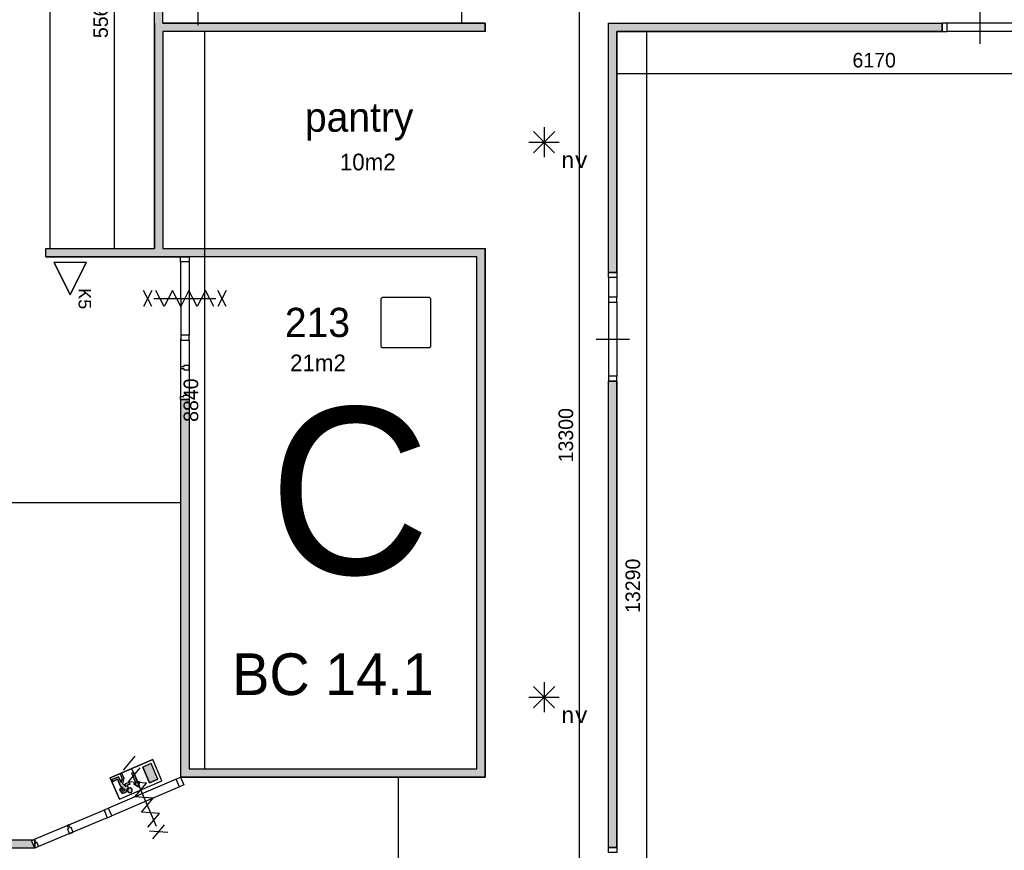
# Model space of a CAD drawing. Extents: x 393774 to 561444, y -100020 to -6220.
# Tile 38 of 47: x 518014 to 529819, y -29745 to -19789. Entities that reach past the tile are written whole.
import ezdxf
from ezdxf.enums import TextEntityAlignment as Align

# ---------------------------------------------------------------- set-up
doc = ezdxf.new("R2010")
doc.units = 0
doc.header["$MEASUREMENT"] = 0
doc.header["$PDMODE"] = 35
doc.header["$PDSIZE"] = -0.5
doc.layers.get('0').update_dxf_attribs({"linetype": 'CONTINUOUS'})
doc.layers.get('DEFPOINTS').update_dxf_attribs({"linetype": 'CONTINUOUS'})
for name, color, linetype in [('-02$TEKST$$$MAAT', 252, 'CONTINUOUS'), ('AA$1A---_ARCEER', 252, 'CONTINUOUS'), ('AL22----_BINNENWAND', 252, 'CONTINUOUS'), ('AL32----_BINNENKOZIJN', 252, 'CONTINUOUS'), ('AM$1A---_MAATVOERING', 252, 'CONTINUOUS'), ('AT$1A---_TEKST', 252, 'CONTINUOUS'), ('Betonpalen', 252, 'CONTINUOUS'), ('Brandweer', 252, 'CONTINUOUS'), ('COMPARTIMENTERING', 252, 'CONTINUOUS'), ('LAYER01', 252, 'CONTINUOUS'), ('M2', 252, 'CONTINUOUS')]:
    doc.layers.add(name, color=color, linetype=linetype)
doc.styles.add('B-01', font='b-gbp')
doc.styles.add('MONOTXT', font='MONOTXT')
doc.dimstyles.new('BBA_STAND', dxfattribs={"dimtxt": 175, "dimasz": 1, "dimexe": 1, "dimexo": 0.001, "dimgap": 75, "dimtad": 1, "dimdec": 0, "dimzin": 0, "dimdsep": 46, "dimtxsty": 'B-01', "dimblk": 'NONE', "dimblk1": 'NONE', "dimblk2": 'PIJL1', "dimcen": 1, "dimse1": 1, "dimse2": 1, "dimclrd": 256, "dimclre": 1, "dimclrt": 256, "dimadec": 0, "dimazin": 0, "dimtfac": 1, "dimtdec": 0, "dimtmove": 0, "dimatfit": 0, "dimldrblk": 'PIJL1', "dimfxl": 1, "dimtolj": 1, "dimtzin": 0, "dimarcsym": 0})

# ---------------------------------------------------------------- blocks, each defined once
blk = doc.blocks.new('*D22')
at = {"layer": 'AM$1A---_MAATVOERING', "lineweight": -2, "transparency": 16777216}
blk.add_line((519149, -16970), (519149, -22530), dxfattribs=at)
at = {"layer": 'DEFPOINTS', "color": 0, "transparency": 16777216}
for p in [(519635, -16970), (519149, -22530), (519652, -22530)]:
    blk.add_point(p, dxfattribs=at)
at = {"layer": 'AM$1A---_MAATVOERING', "transparency": 16777216, "insert": (518986, -19750), "char_height": 175, "attachment_point": 5, "rotation": 90, "style": 'B-01'}
blk.add_mtext('\\A1;5560', dxfattribs=at)
blk = doc.blocks.new('_None')
blk = doc.blocks.new('PIJL1')
at = {"color": 1, "linetype": 'ByBlock'}
blk.add_line((0, 83), (0, -83), dxfattribs=at)
blk.add_solid([(-100, 17), (-100, -17), (0, 0)], dxfattribs=at)
blk = doc.blocks.new('*D28')
at = {"layer": 'AM$1A---_MAATVOERING', "lineweight": -2, "transparency": 16777216}
blk.add_line((531344, -20438), (525174, -20438), dxfattribs=at)
at = {"layer": 'DEFPOINTS', "color": 0, "transparency": 16777216}
for p in [(525174, -20438), (525174, -20531), (531344, -20531)]:
    blk.add_point(p, dxfattribs=at)
at = {"layer": 'AM$1A---_MAATVOERING', "transparency": 16777216, "insert": (528259, -20276), "char_height": 175, "attachment_point": 5, "style": 'B-01'}
blk.add_mtext('\\A1;6170', dxfattribs=at)
blk = doc.blocks.new('*D29')
at = {"layer": 'AM$1A---_MAATVOERING', "lineweight": -2, "transparency": 16777216}
blk.add_line((536144, -32886), (525174, -32886), dxfattribs=at)
at = {"layer": 'DEFPOINTS', "color": 0, "transparency": 16777216}
for p in [(525174, -29102), (536144, -31022), (525174, -32886)]:
    blk.add_point(p, dxfattribs=at)
at = {"layer": 'AM$1A---_MAATVOERING', "transparency": 16777216, "insert": (530659, -32724), "char_height": 175, "attachment_point": 5, "style": 'B-01'}
blk.add_mtext('\\A1;10970', dxfattribs=at)
blk = doc.blocks.new('*D35')
at = {"layer": 'AM$1A---_MAATVOERING', "lineweight": -2, "transparency": 16777216}
blk.add_line((520230, -19930), (520230, -28770), dxfattribs=at)
at = {"layer": 'DEFPOINTS', "color": 0, "transparency": 16777216}
for p in [(520941, -19930), (520230, -28770), (520941, -28770)]:
    blk.add_point(p, dxfattribs=at)
at = {"layer": 'AM$1A---_MAATVOERING', "transparency": 16777216, "insert": (520068, -24350), "char_height": 175, "attachment_point": 5, "rotation": 90, "style": 'B-01'}
blk.add_mtext('\\A1;8840', dxfattribs=at)
blk = doc.blocks.new('*D140')
at = {"layer": 'AM$1A---_MAATVOERING', "lineweight": -2, "transparency": 16777216}
blk.add_line((519944, -25581), (509144, -25581), dxfattribs=at)
at = {"layer": 'DEFPOINTS', "color": 0, "transparency": 16777216}
for p in [(509144, -25215), (509144, -25581), (519944, -25618)]:
    blk.add_point(p, dxfattribs=at)
at = {"layer": 'AM$1A---_MAATVOERING', "transparency": 16777216, "insert": (514544, -25419), "char_height": 175, "attachment_point": 5, "style": 'B-01'}
blk.add_mtext('\\A1;10800', dxfattribs=at)
blk = doc.blocks.new('*D142')
at = {"layer": 'AM$1A---_MAATVOERING', "lineweight": -2, "transparency": 16777216}
blk.add_line((522553, -28870), (522553, -31420), dxfattribs=at)
at = {"layer": 'DEFPOINTS', "color": 0, "transparency": 16777216}
for p in [(524651, -28870), (522553, -31420), (524651, -31420)]:
    blk.add_point(p, dxfattribs=at)
at = {"layer": 'AM$1A---_MAATVOERING', "transparency": 16777216, "insert": (522391, -30145), "char_height": 175, "attachment_point": 5, "rotation": 90, "style": 'B-01'}
blk.add_mtext('\\A1;2550', dxfattribs=at)
blk = doc.blocks.new('*D148')
at = {"layer": 'AM$1A---_MAATVOERING', "lineweight": -2, "transparency": 16777216}
blk.add_line((512944, -31329), (525074, -31329), dxfattribs=at)
at = {"layer": 'DEFPOINTS', "color": 0, "transparency": 16777216}
for p in [(525074, -29308), (512944, -29977), (525074, -31329)]:
    blk.add_point(p, dxfattribs=at)
at = {"layer": 'AM$1A---_MAATVOERING', "transparency": 16777216, "insert": (519009, -31166), "char_height": 175, "attachment_point": 5, "style": 'B-01'}
blk.add_mtext('\\A1;12130', dxfattribs=at)
blk = doc.blocks.new('*D176')
at = {"layer": 'AM$1A---_MAATVOERING', "lineweight": -2, "transparency": 16777216}
blk.add_line((520150, -16295), (520150, -19855), dxfattribs=at)
at = {"layer": 'DEFPOINTS', "color": 0, "transparency": 16777216}
for p in [(520158, -16295), (520150, -19855), (520158, -19855)]:
    blk.add_point(p, dxfattribs=at)
at = {"layer": 'AM$1A---_MAATVOERING', "transparency": 16777216, "insert": (519987, -18075), "char_height": 175, "attachment_point": 5, "rotation": 90, "style": 'B-01'}
blk.add_mtext('\\A1;3560', dxfattribs=at)
blk = doc.blocks.new('*D177')
at = {"layer": 'AM$1A---_MAATVOERING', "lineweight": -2, "transparency": 16777216}
blk.add_line((523314, -19830), (523314, -18120), dxfattribs=at)
at = {"layer": 'DEFPOINTS', "color": 0, "transparency": 16777216}
for p in [(522926, -18120), (523314, -18120), (523594, -19830)]:
    blk.add_point(p, dxfattribs=at)
at = {"layer": 'AM$1A---_MAATVOERING', "transparency": 16777216, "insert": (523151, -18975), "char_height": 175, "attachment_point": 5, "rotation": 90, "style": 'B-01'}
blk.add_mtext('\\A1;1710', dxfattribs=at)
blk = doc.blocks.new('*D178')
at = {"layer": 'AM$1A---_MAATVOERING', "lineweight": -2, "transparency": 16777216}
blk.add_line((524725, -31420), (524725, -18120), dxfattribs=at)
at = {"layer": 'DEFPOINTS', "color": 0, "transparency": 16777216}
for p in [(523643, -18120), (524725, -18120), (522471, -31420)]:
    blk.add_point(p, dxfattribs=at)
at = {"layer": 'AM$1A---_MAATVOERING', "transparency": 16777216, "insert": (524563, -24770), "char_height": 175, "attachment_point": 5, "rotation": 90, "style": 'B-01'}
blk.add_mtext('\\A1;13300', dxfattribs=at)
blk = doc.blocks.new('*D181')
at = {"layer": 'AM$1A---_MAATVOERING', "lineweight": -2, "transparency": 16777216}
blk.add_line((525529, -19930), (525529, -33220), dxfattribs=at)
at = {"layer": 'DEFPOINTS', "color": 0, "transparency": 16777216}
for p in [(529131, -19930), (525529, -33220), (529131, -33220)]:
    blk.add_point(p, dxfattribs=at)
at = {"layer": 'AM$1A---_MAATVOERING', "transparency": 16777216, "insert": (525366, -26575), "char_height": 175, "attachment_point": 5, "rotation": 90, "style": 'B-01'}
blk.add_mtext('\\A1;13290', dxfattribs=at)

msp = doc.modelspace()

# ---------------------------------------------------------------- hatches: boundary and pattern name
at = {"layer": 'AA$1A---_ARCEER'}
h = msp.add_hatch(color=256, dxfattribs=at)
h.paths.add_polyline_path([(533684.3, -15420.1), (533684.3, -17920.1), (529974.3, -17920.1), (529974.3, -18120.1), (533894.3, -18120.1), (533894.3, -17920.1), (533894.3, -15420.1), (533894.3, -15220.1), (522194.3, -15220.1), (522194.3, -15420.1), (522194.3, -17920.1), (522404.3, -17920.1), (522404.3, -15420.1)])
h.paths.add_polyline_path([(528874.3, -18120.1), (528874.3, -17920.1), (528844.3, -17920.1), (528844.3, -17120.1), (528744.3, -17120.1), (528744.3, -17920.1), (528344.3, -17920.1), (528344.3, -15420.1), (528266.9, -15420.1), (528244.3, -15442.7), (528244.3, -17920.1), (528244.3, -18120.1)], flags=17)
h.paths.add_polyline_path([(528844.3, -16221.2), (528844.3, -15420.1), (528744.3, -15420.1), (528744.3, -16221.2)], flags=16)
h.paths.add_polyline_path([(525403.3, -15220.1), (525403.3, -9940.1), (525303.3, -9940.1), (525303.3, -13170.1), (525303.3, -15220.1)])
h.paths.add_polyline_path([(525894.3, -17920.1), (525894.3, -16820.1), (527244.3, -16820.1), (527244.3, -16720.1), (525894.3, -16720.1), (525894.3, -15420.1), (525794.3, -15420.1), (525794.3, -16720.1), (524594.3, -16720.1), (524594.3, -16820.1), (525794.3, -16820.1), (525794.3, -17920.1)], flags=17)
h.paths.add_polyline_path([(527244.3, -18120.1), (527244.3, -17920.1), (527144.3, -17920.1), (524544.3, -17920.1), (524544.3, -18120.1)], flags=17)
h.paths.add_polyline_path([(527244.3, -15820.1), (527244.3, -15420.1), (527144.3, -15420.1), (527144.3, -15820.1)], flags=16)
h.paths.add_polyline_path([(527244.3, -17920.1), (527244.3, -17720.1), (527144.3, -17720.1), (527144.3, -17920.1)], flags=16)
h.paths.add_polyline_path([(524694.3, -17920.1), (524694.3, -17720.1), (524594.3, -17720.1), (524594.3, -17920.1)], flags=16)
h.paths.add_polyline_path([(524694.3, -15820.1), (524694.3, -15420.1), (524594.3, -15420.1), (524594.3, -15820.1)], flags=16)
h.paths.add_polyline_path([(523394.3, -16220), (523394.3, -15420.1), (523294.3, -15420.1), (523294.3, -16220)], flags=17)
h.paths.add_polyline_path([(523394.3, -17920.1), (523394.3, -17120.1), (523294.3, -17120.1), (523294.3, -17920.1)], flags=17)
h.paths.add_polyline_path([(523544.3, -18120.1), (523544.3, -17920.1), (522307.3, -17920.1), (522194.3, -17920.1), (522194.3, -18120.1), (522307.3, -18120.1)])
h.paths.add_polyline_path([(521804.3, -13955.3), (521804.3, -9940.1), (521704.3, -9940.1), (521704.3, -14011.7)])
h.paths.add_polyline_path([(529074.3, -19930.1), (529074.3, -19830.1), (525074.3, -19830.1), (525074.3, -22820.1), (525174.3, -22820.1), (525174.3, -19930.1)])
h.paths.add_polyline_path([(531344.3, -19930.1), (531344.3, -20720.1), (536124.3, -20720.1), (536124.3, -20620.1), (531444.3, -20620.1), (531444.3, -19830.1), (529974.3, -19830.1), (529974.3, -19930.1)])
h.paths.add_polyline_path([(536124.3, -17170.1), (536124.3, -17070.1), (534894.3, -17070.1), (534894.3, -17170.1)])
h.paths.add_polyline_path([(525174.3, -29710.1), (525174.3, -24120.1), (525074.3, -24120.1), (525074.3, -29710.1)])
for points in [[(519729.3, -15270.1), (518344.3, -15270.1), (517544.3, -15270.1), (517544.3, -15370.1), (518294.3, -15370.1), (518294.3, -16970.1), (519629.3, -16970.1), (519629.3, -22530.1), (518329.3, -22530.1), (518329.3, -22630.1), (519629.3, -22630.1), (520044.3, -22630.1), (523494.3, -22630.1), (523494.3, -28770.1), (520044.3, -28770.1), (520044.3, -24340.1), (519944.3, -24340.1), (519944.3, -28870.1), (523594.3, -28870.1), (523594.3, -22530.1), (519729.3, -22530.1), (519729.3, -19930.1), (523594.3, -19930.1), (523594.3, -19830.1), (519729.3, -19830.1), (519729.3, -16170.1), (519629.3, -16170.1), (519629.3, -16870.1), (518394.3, -16870.1), (518394.3, -15370.1), (519729.3, -15370.1)], [(518154.9, -29628.2), (518173.8, -29620.1), (512944.3, -29620.1), (512944.3, -26070.1), (512844.3, -26070.1), (512844.3, -26169.8), (512844.3, -29670.1), (512844.3, -30370.1), (512944.3, -30370.1), (512944.3, -29720.1), (515294.3, -29720.1), (518194.3, -29720.1)]]:
    msp.add_hatch(color=256, dxfattribs=at).paths.add_polyline_path(points)
at = {"layer": 'Brandweer'}
h = msp.add_hatch(color=256, dxfattribs=at)
h.paths.add_polyline_path([(519591.2, -28705.4), (519489.2, -28749.1), (519569.3, -28936.1), (519671.3, -28892.4)])
h.paths.add_polyline_path([(519452.3, -28919), (519431, -28928.2), (519380, -28809.2), (519354.5, -28820.1), (519405.5, -28939.1), (519384.3, -28948.2), (519440.1, -28984.6)])
h.paths.add_polyline_path([(519362.9, -29018.4), (519362.8, -29018.1), (519361.4, -29014.4), (519361.3, -29014.2), (519359.7, -29011.3), (519359.6, -29011.1), (519356.1, -29006.7), (519355.9, -29006.5), (519353.3, -29004.2), (519353.1, -29004), (519348.8, -29001.3), (519348.6, -29001.2), (519343.1, -28999.2), (519342.9, -28999.1), (519339.8, -28998.5), (519339.6, -28998.5), (519334.9, -28998.3), (519334.7, -28998.3), (519330.4, -28998.9), (519330.3, -28998.9), (519324, -29001.1), (519324, -29001.1), (519318.9, -29004.4), (519318.7, -29004.5), (519315.6, -29007.5), (519315.5, -29007.6), (519313.3, -29010.4), (519313.2, -29010.6), (519311.3, -29013.8), (519311.2, -29014), (519309.5, -29018.4), (519308.6, -29023), (519308.6, -29023.1), (519308.5, -29026.6), (519308.5, -29026.8), (519308.9, -29031), (519308.9, -29031.2), (519309.6, -29033.7), (519309.6, -29033.9), (519311.2, -29038.1), (519311.3, -29038.2), (519312.6, -29040.6), (519315.4, -29044.3), (519315.5, -29044.5), (519319.5, -29048.2), (519319.6, -29048.3), (519323.5, -29050.7), (519323.7, -29050.8), (519326.6, -29052), (519326.8, -29052.1), (519331.3, -29053.3), (519331.4, -29053.3), (519335.7, -29053.8), (519335.8, -29053.8), (519341.6, -29053.2), (519341.7, -29053.2), (519348.6, -29050.8), (519348.7, -29050.8), (519353.9, -29047.4), (519353.9, -29047.3), (519357, -29044.3), (519357.1, -29044.2), (519358.5, -29042.6), (519358.6, -29042.4), (519360.2, -29039.8), (519360.3, -29039.7), (519361.5, -29037.4), (519361.6, -29037.2), (519363, -29033.1), (519363.1, -29032.8), (519363.8, -29028.9), (519363.8, -29028.7), (519363.9, -29024.1), (519363.9, -29024)])
h.paths.add_polyline_path([(519304.6, -28964.1), (519334.4, -28951.3), (519325.3, -28930.1), (519274.3, -28952), (519287.5, -28982.8), (519249.3, -28948), (519265.8, -28885.2), (519238.4, -28821.4), (519217.2, -28830.5), (519241.4, -28887), (519229.9, -28930.7), (519200.8, -28862.7), (519120, -28897.3), (519129.1, -28918.6), (519188.6, -28893.1), (519223.6, -28974.7), (519279.2, -29025.3), (519254.4, -29035.9), (519231.4, -29005.6), (519209.5, -29015), (519246.9, -29064.3), (519303, -29040.3), (519302.6, -29039.4), (519302.2, -29038.4), (519301.8, -29037.2), (519301.6, -29036.2), (519301.3, -29035.4), (519301.1, -29034.7), (519301.1, -29034.7), (519300.9, -29033.8), (519300.9, -29033.9), (519300.7, -29032.9), (519300.5, -29031.8), (519300.4, -29031.1), (519300.4, -29030.5), (519300.3, -29029.8), (519300.3, -29029.7), (519300.2, -29028.8), (519300.1, -29027.6), (519300.1, -29026.6), (519300.1, -29026.6), (519300.1, -29026), (519300.1, -29025.5), (519300.1, -29024.6), (519300.1, -29024), (519300.2, -29023.1), (519300.2, -29022.9), (519300.3, -29021.9), (519300.4, -29021.1), (519300.5, -29020.7), (519300.6, -29019.8), (519300.8, -29018.9), (519300.9, -29018.3), (519301, -29017.9), (519301.1, -29017.3), (519301.4, -29016.3), (519301.7, -29015.3), (519301.9, -29014.6), (519302.3, -29013.6), (519302.4, -29013.3), (519302.6, -29012.9), (519302.7, -29012.5), (519303, -29011.9), (519303, -29011.9), (519303.3, -29011), (519303.6, -29010.4), (519303.9, -29009.9), (519304.2, -29009.3), (519304.4, -29008.8), (519304.8, -29008.1), (519305.2, -29007.4), (519305.6, -29006.9), (519306.1, -29006), (519306.7, -29005.1), (519307.2, -29004.4), (519307.7, -29003.9), (519308, -29003.4), (519308.4, -29003), (519308.8, -29002.4), (519309.6, -29001.6), (519310.5, -29000.7), (519311.3, -28999.8), (519312.3, -28999), (519313.2, -28998.2), (519313.7, -28997.8), (519313.8, -28997.7), (519313.7, -28997.8), (519313.7, -28997.8), (519314.4, -28997.2), (519315.3, -28996.6), (519317.7, -28994.6)])

# ---------------------------------------------------------------- linework, layer by layer
at = {"layer": '-02$TEKST$$$MAAT'}
for points in [[(518618.8, -22697.8), (518423.5, -22697.8), (518618.8, -23088.4), (518814.1, -22697.8)], [(518618.8, -22700.3), (518427.5, -22700.3), (518618.8, -23082.8), (518810, -22700.3)]]:
    msp.add_lwpolyline(points, close=True, dxfattribs=at)
at = {"layer": 'AL22----_BINNENWAND'}
for p, q in [((523594.3, -19930.1), (519729.3, -19930.1)), ((519729.3, -19930.1), (519729.3, -22530.1)), ((523494.3, -19930.1), (519729.3, -19930.1)), ((519729.3, -19930.1), (519729.3, -22530.1)), ((523494.3, -19930.1), (519729.3, -19930.1)), ((519729.3, -22530.1), (520044.3, -22530.1)), ((519729.3, -22530.1), (523594.3, -22530.1)), ((523494.3, -28770.1), (523494.3, -22630.1)), ((523494.3, -28770.1), (523494.3, -22630.1)), ((519944.3, -24340.1), (519944.3, -28870.1)), ((520044.3, -28770.1), (523494.3, -28770.1)), ((520044.3, -28770.1), (523494.3, -28770.1))]:
    msp.add_line(p, q, dxfattribs=at)
for points in [[(519729.3, -19830.1), (519729.3, -16170.1)], [(518379.3, -22530.1), (518379.3, -16970.1)], [(518379.3, -22530.1), (518379.3, -16970.1)], [(519629.3, -22530.1), (519629.3, -16970.1)], [(519629.3, -19830.1), (519629.3, -22530.1)], [(519629.3, -19830.1), (519629.3, -22530.1)], [(519729.3, -19830.1), (523594.3, -19830.1)], [(523594.3, -19930.1), (523594.3, -19830.1), (519729.3, -19830.1)], [(523594.3, -19930.1), (523594.3, -19830.1), (519729.3, -19830.1)], [(523594.3, -19830.1), (523594.3, -19930.1)], [(525074.3, -22820.1), (525074.3, -19830.1)], [(525074.3, -22820.1), (525074.3, -19830.1), (529074.3, -19830.1)], [(525074.3, -22820.1), (525074.3, -19830.1), (529074.3, -19830.1)], [(525074.3, -19830.1), (529074.3, -19830.1)], [(529074.3, -19830.1), (529074.3, -19930.1)], [(529074.3, -19930.1), (529074.3, -19830.1)], [(529074.3, -19930.1), (529074.3, -19830.1)], [(519729.3, -19930.1), (519729.3, -22530.1)], [(525174.3, -19930.1), (525174.3, -22820.1)], [(525174.3, -22820.1), (525174.3, -19930.1), (529074.3, -19930.1)], [(525174.3, -22820.1), (525174.3, -19930.1), (529074.3, -19930.1)], [(529074.3, -19930.1), (525174.3, -19930.1)], [(518329.3, -22530.1), (519629.3, -22530.1)], [(518329.3, -22530.1), (519629.3, -22530.1)], [(518329.3, -22530.1), (519629.3, -22530.1)], [(518329.3, -22630.1), (518329.3, -22530.1)], [(519729.3, -22530.1), (520044.3, -22530.1)], [(519944.3, -28870.1), (523594.3, -28870.1), (523594.3, -22530.1)], [(519944.3, -28870.1), (523594.3, -28870.1), (523594.3, -22530.1)], [(523594.3, -22530.1), (523594.3, -28870.1)], [(519679.3, -22630.1), (518329.3, -22630.1)], [(518329.3, -22630.1), (519629.3, -22630.1)], [(518329.3, -22630.1), (519629.3, -22630.1)], [(519629.3, -22630.1), (520044.3, -22630.1)], [(519629.3, -22630.1), (520044.3, -22630.1)], [(523494.3, -22630.1), (519679.3, -22630.1)], [(523494.3, -28770.1), (523494.3, -22630.1)], [(525174.3, -22820.1), (525074.3, -22820.1)], [(525174.3, -22820.1), (525074.3, -22820.1)], [(525174.3, -22820.1), (525074.3, -22820.1)], [(525074.3, -29710.1), (525074.3, -24120.1)], [(525074.3, -29710.1), (525074.3, -24120.1)], [(525074.3, -29710.1), (525074.3, -24120.1)], [(525074.3, -24120.1), (525174.3, -24120.1)], [(525174.3, -24120.1), (525074.3, -24120.1)], [(525174.3, -24120.1), (525074.3, -24120.1)], [(525174.3, -24120.1), (525174.3, -29710.1)], [(525174.3, -29710.1), (525174.3, -24120.1)], [(525174.3, -29710.1), (525174.3, -24120.1)], [(519944.3, -24340.1), (520044.3, -24340.1)], [(519944.3, -24340.1), (520044.3, -24340.1)], [(519944.3, -24340.1), (520044.3, -24340.1)], [(520044.3, -24340.1), (520044.3, -28770.1)], [(520044.3, -24340.1), (520044.3, -28770.1)], [(520044.3, -24340.1), (520044.3, -28770.1)], [(520044.3, -28770.1), (523494.3, -28770.1)], [(523594.3, -28870.1), (519944.3, -28870.1)], [(512944.3, -29620.1), (518194.3, -29620.1), (518194.3, -29720.1), (512944.3, -29720.1)], [(518194.3, -29720.1), (518194.3, -29620.1)], [(518194.3, -29720.1), (518194.3, -29620.1)], [(525174.3, -29710.1), (525074.3, -29710.1)], [(525174.3, -29710.1), (525074.3, -29710.1)], [(525174.3, -29710.1), (525074.3, -29710.1)]]:
    msp.add_lwpolyline(points, dxfattribs=at)
at = {"layer": 'AL32----_BINNENKOZIJN'}
for points in [[(529524.2, -19680.1), (529524.2, -19880.1), (529524.2, -20080.1)], [(529914.3, -19830.1), (529134, -19830.3)], [(529914.3, -19930.1), (529134, -19930.1)], [(519944.3, -22690.6), (519944.5, -23570.3)], [(520044.3, -22690.6), (520044.3, -23570.3)], [(525074.5, -22879.8), (525074.5, -23115.1)], [(525174.3, -22879.8), (525174.3, -23115.1)], [(525074.5, -23174.8), (525074.5, -24060.3)], [(525174.3, -23174.8), (525174.3, -24060.3)], [(519944.3, -23615.1), (519944.3, -24305.1)], [(519944.3, -23615.1), (519944.3, -24305.1)], [(520044.3, -23630.1), (520044.3, -24289.1)], [(520044.3, -23630.1), (520044.3, -24289.1)], [(524924.4, -23617.6), (525124.4, -23617.6), (525324.4, -23617.6)], [(519944.3, -23949.6), (519944.3, -23969.6), (519984.3, -23969.6), (519984.3, -23984.6), (520044.3, -23984.6), (520044.3, -23934.6), (519984.3, -23934.6)], [(519984.3, -23934.6), (519984.3, -23949.6), (519944.3, -23949.6)], [(519944.3, -23949.6), (519944.3, -23969.6), (519984.3, -23969.6), (519984.3, -23984.6), (520044.3, -23984.6), (520044.3, -23934.6), (519984.3, -23934.6)], [(519984.3, -23934.6), (519984.3, -23949.6), (519944.3, -23949.6)], [(519889.1, -28893.7), (519080.2, -29240.7)], [(519928.5, -28985.6), (519119.5, -29332.4)], [(519425.5, -28929.2), (519504.3, -29113.1), (519583.1, -29296.9)], [(519039, -29258.1), (518187.1, -29614.4)], [(519039, -29258.1), (518187.1, -29614.4)], [(519064.6, -29356), (518241.2, -29700)], [(519064.6, -29356), (518241.2, -29700)], [(518603.1, -29440), (518584.8, -29447.9), (518600.5, -29484.7), (518586.7, -29490.6), (518610.4, -29545.7), (518656.3, -29526), (518632.7, -29470.9)], [(518603.1, -29440), (518584.8, -29447.9), (518600.5, -29484.7), (518586.7, -29490.6), (518610.4, -29545.7), (518656.3, -29526), (518632.7, -29470.9)], [(518632.7, -29470.9), (518618.9, -29476.8), (518603.1, -29440)], [(518632.7, -29470.9), (518618.9, -29476.8), (518603.1, -29440)]]:
    msp.add_lwpolyline(points, dxfattribs=at)
for points in [[(529074.3, -19930.1), (529134, -19930.1), (529134, -19830.3), (529074.3, -19830.3)], [(520044.3, -22630.6), (520044.3, -22690.6), (519944.3, -22690.6), (519944.3, -22630.6)], [(525174.3, -22820.1), (525174.3, -22879.8), (525074.5, -22879.8), (525074.5, -22820.1)], [(525174.3, -23174.8), (525174.3, -23115.1), (525074.5, -23115.1), (525074.5, -23174.8)], [(520044.3, -23630.1), (520044.3, -23570.3), (519944.5, -23570.3), (519944.5, -23630.1)], [(525174.3, -24120.1), (525174.3, -24060.3), (525074.5, -24060.3), (525074.5, -24120.1)], [(519944.3, -24340.1), (519944.3, -24305.1), (519984.3, -24305.1), (519984.3, -24290.1), (520044.3, -24290.1), (520044.3, -24340.1)], [(519944.3, -24340.1), (519944.3, -24305.1), (519984.3, -24305.1), (519984.3, -24290.1), (520044.3, -24290.1), (520044.3, -24340.1)], [(519983.7, -28962), (519928.5, -28985.6), (519889.1, -28893.7), (519944.3, -28870.1)], [(519064.6, -29356), (519119.5, -29332.4), (519080.2, -29240.7), (519025.3, -29264.3)], [(518154.9, -29628.2), (518187.1, -29614.4), (518202.8, -29651.1), (518216.6, -29645.2), (518240.2, -29700.4), (518194.3, -29720.1)], [(518154.9, -29628.2), (518187.1, -29614.4), (518202.8, -29651.1), (518216.6, -29645.2), (518240.2, -29700.4), (518194.3, -29720.1)], [(525174.3, -29710.1), (525174.3, -29770.1), (525074.3, -29770.1), (525074.3, -29710.1)]]:
    msp.add_lwpolyline(points, close=True, dxfattribs=at)
at = {"layer": 'Betonpalen'}
for p, q in [((522359.3, -23120.1), (522344.3, -23135.1)), ((522359.3, -23120.1), (522344.3, -23135.1)), ((522344.3, -23135.1), (522344.3, -23705.1)), ((522344.3, -23135.1), (522344.3, -23705.1)), ((522929.3, -23120.1), (522359.3, -23120.1)), ((522929.3, -23120.1), (522359.3, -23120.1)), ((522944.3, -23135.1), (522929.3, -23120.1)), ((522944.3, -23135.1), (522929.3, -23120.1)), ((522944.3, -23705.1), (522944.3, -23135.1)), ((522944.3, -23705.1), (522944.3, -23135.1)), ((522344.3, -23705.1), (522359.3, -23720.1)), ((522344.3, -23705.1), (522359.3, -23720.1)), ((522359.3, -23720.1), (522929.3, -23720.1)), ((522359.3, -23720.1), (522929.3, -23720.1)), ((522929.3, -23720.1), (522944.3, -23705.1)), ((522929.3, -23720.1), (522944.3, -23705.1))]:
    msp.add_line(p, q, dxfattribs=at)
at = {"layer": 'Brandweer'}
for p, q in [((524173.7, -21129.5, 2600), (524428.2, -21383.9, 2600)), ((524173.7, -21385.2, 2600), (524429.4, -21129.5, 2600)), ((524300.9, -21076.8, 2600), (524300.9, -21436.6, 2600)), ((524120.1, -21257.6, 2600), (524481.8, -21257.6, 2600)), ((524300.9, -27729.2, 2600), (524300.9, -28089.1, 2600)), ((524173.7, -27781.9, 2600), (524428.2, -28036.4, 2600)), ((524173.7, -28037.7, 2600), (524429.4, -27781.9, 2600)), ((524120.1, -27910.1, 2600), (524481.8, -27910.1, 2600)), ((519100.6, -28875.5), (519610.6, -28656.9)), ((519719.9, -28911.9), (519610.6, -28656.9)), ((519591.2, -28705.4), (519489.2, -28749.1)), ((519569.3, -28936.1), (519489.2, -28749.1)), ((519671.3, -28892.4), (519591.2, -28705.4)), ((519209.9, -29130.5), (519100.6, -28875.5)), ((519120, -28897.3), (519200.8, -28862.7)), ((519129.1, -28918.6), (519120, -28897.3)), ((519188.6, -28893.1), (519129.1, -28918.6)), ((519223.6, -28974.7), (519188.6, -28893.1)), ((519200.8, -28862.7), (519229.9, -28930.7)), ((519238.4, -28821.4), (519217.2, -28830.5)), ((519217.2, -28830.5), (519241.4, -28887)), ((519229.9, -28930.7), (519241.4, -28887)), ((519265.8, -28885.2), (519238.4, -28821.4)), ((519249.2, -28948.2), (519265.8, -28885.2)), ((519354.5, -28820.1), (519405.5, -28939.1)), ((519380, -28809.2), (519431, -28928.2)), ((519431, -28928.2), (519452.3, -28919)), ((519452.3, -28919), (519440.1, -28984.6)), ((519671.3, -28892.4), (519569.3, -28936.1)), ((519231.4, -29005.6), (519209.5, -29015)), ((519246.9, -29064.3), (519209.5, -29015)), ((519279.2, -29025.3), (519223.6, -28974.7)), ((519254.4, -29035.9), (519231.4, -29005.6)), ((519287.5, -28982.8), (519249.3, -28948)), ((519254.4, -29035.9), (519279.2, -29025.3)), ((519325.3, -28930.1), (519274.3, -28952)), ((519287.5, -28982.8), (519274.3, -28952)), ((519334.4, -28951.3), (519304.6, -28964.1)), ((519317.8, -28994.9), (519304.6, -28964.1)), ((519325.3, -28930.1), (519334.4, -28951.3)), ((519384.3, -28948.2), (519405.5, -28939.1)), ((519440.1, -28984.6), (519384.3, -28948.2)), ((519303, -29040.3), (519246.9, -29064.3))]:
    msp.add_line(p, q, dxfattribs=at)
for points in [[(519596.8, -23227.2), (519496.8, -23033.7)], [(519596.8, -23033.7), (519496.8, -23227.2)], [(519621.8, -23130.5), (520366.8, -23130.5)], [(519621.8, -23130.5), (520366.8, -23130.5)], [(520340.8, -23227.2), (520241.8, -23033.7), (520142.8, -23227.2), (520043.8, -23033.7), (519944.8, -23227.2), (519845.8, -23033.7), (519746.8, -23227.2), (519647.8, -23033.7)], [(519794.3, -23130.5), (519994.3, -23130.5), (520194.3, -23130.5)], [(520491.8, -23227.2), (520391.8, -23033.7)], [(520491.8, -23033.7), (520391.8, -23227.2)], [(519258.8, -28785.8), (519397.3, -28617.7)], [(519551.9, -29469.7), (519690.8, -29302.4), (519473.9, -29287.7), (519612.8, -29120.4), (519395.9, -29105.7), (519534.8, -28938.5), (519317.9, -28923.7), (519456.8, -28756.5)], [(519357.6, -28770.7), (519651.1, -29455.4)], [(519489.2, -28749.1), (519569.3, -28936.1), (519671.3, -28892.4), (519591.2, -28705.4), (519489.2, -28749.1)], [(519120, -28897.3), (519129.1, -28918.6), (519188.6, -28893.1), (519223.6, -28974.7), (519279.2, -29025.3), (519254.4, -29035.9), (519231.4, -29005.6), (519209.5, -29015), (519246.9, -29064.3), (519303, -29040.3), (519301.1, -29034.7), (519300.6, -29032.2), (519300.3, -29029.6), (519300.1, -29026.7), (519300.2, -29022.8), (519300.6, -29019.7), (519301.1, -29017.5), (519301.9, -29014.6), (519302.9, -29012.1), (519304.5, -29008.8), (519306.2, -29005.9), (519308.3, -29003.1), (519310.5, -29000.7), (519313.7, -28997.8), (519316.2, -28996), (519317.7, -28994.6), (519304.6, -28964.1), (519334.4, -28951.3), (519325.3, -28930.1), (519274.3, -28952), (519287.5, -28982.8), (519249.3, -28948), (519265.8, -28885.2), (519238.4, -28821.4), (519217.2, -28830.5), (519241.4, -28887), (519229.9, -28930.7), (519200.8, -28862.7), (519120, -28897.3)], [(519380, -28809.2), (519354.5, -28820.1), (519405.5, -28939.1), (519384.3, -28948.2), (519440.1, -28984.6), (519452.3, -28919), (519431, -28928.2), (519380, -28809.2)], [(519303, -29040.3), (519302.8, -29039.9), (519302.7, -29039.5), (519302.5, -29039.1), (519302.4, -29038.7), (519302.3, -29038.4), (519302.1, -29038), (519302, -29037.6), (519301.9, -29037.2), (519301.7, -29036.8), (519301.6, -29036.4), (519301.5, -29036), (519301.4, -29035.6), (519301.3, -29035.3), (519301.2, -29034.9), (519301.1, -29034.5), (519301, -29034.1), (519300.9, -29033.7), (519300.8, -29033.3), (519300.7, -29032.9), (519300.7, -29032.5), (519300.6, -29032.1), (519300.5, -29031.7), (519300.5, -29031.3), (519300.4, -29030.9), (519300.4, -29030.5), (519300.3, -29030.1), (519300.3, -29029.7), (519300.2, -29029.2), (519300.2, -29028.8), (519300.2, -29028.4), (519300.1, -29028), (519300.1, -29027.6), (519300.1, -29027.2), (519300.1, -29026.8), (519300.1, -29026.4), (519300.1, -29026), (519300.1, -29025.6), (519300.1, -29025.2), (519300.1, -29024.8), (519300.1, -29024.4), (519300.1, -29024), (519300.2, -29023.6), (519300.2, -29023.2), (519300.2, -29022.7), (519300.3, -29022.3), (519300.3, -29021.9), (519300.4, -29021.5), (519300.4, -29021.1), (519300.5, -29020.7), (519300.5, -29020.3), (519300.6, -29019.9), (519300.7, -29019.5), (519300.7, -29019.1), (519300.8, -29018.7), (519300.9, -29018.3), (519301, -29017.9), (519301.1, -29017.5), (519301.2, -29017.1), (519301.3, -29016.7), (519301.4, -29016.4), (519301.5, -29016), (519301.6, -29015.6), (519301.7, -29015.2), (519301.9, -29014.8), (519302, -29014.4), (519302.1, -29014), (519302.3, -29013.6), (519302.4, -29013.3), (519302.6, -29012.9), (519302.7, -29012.5), (519302.9, -29012.1), (519303, -29011.7), (519303.2, -29011.4), (519303.4, -29011), (519303.5, -29010.6), (519303.7, -29010.3), (519303.9, -29009.9), (519304.1, -29009.5), (519304.2, -29009.2), (519304.4, -29008.8), (519304.6, -29008.5), (519304.8, -29008.1), (519305, -29007.8), (519305.2, -29007.4), (519305.5, -29007.1), (519305.7, -29006.7), (519305.9, -29006.4), (519306.1, -29006), (519306.3, -29005.7), (519306.6, -29005.4), (519306.8, -29005), (519307.1, -29004.7), (519307.3, -29004.4), (519307.5, -29004), (519307.8, -29003.7), (519308, -29003.4), (519308.3, -29003.1), (519308.6, -29002.8), (519308.8, -29002.5), (519309.1, -29002.2), (519309.4, -29001.9), (519309.6, -29001.6), (519309.9, -29001.3), (519310.2, -29001), (519310.5, -29000.7), (519310.8, -29000.4), (519311.1, -29000.1), (519311.3, -28999.8), (519311.6, -28999.5), (519311.9, -28999.3), (519312.2, -28999), (519312.6, -28998.7), (519312.9, -28998.5), (519313.2, -28998.2), (519313.5, -28997.9), (519313.8, -28997.7), (519314.1, -28997.4), (519314.5, -28997.2), (519314.8, -28996.9), (519315.1, -28996.7), (519315.4, -28996.5), (519315.8, -28996.2), (519316.1, -28996), (519316.5, -28995.8), (519316.8, -28995.6), (519317.1, -28995.3), (519317.5, -28995.1), (519317.8, -28994.9)], [(519312.6, -29040.6), (519315.4, -29044.4), (519319.6, -29048.2), (519323.6, -29050.7), (519326.7, -29052.1), (519331.3, -29053.3), (519335.7, -29053.8), (519341.7, -29053.2), (519348.6, -29050.8), (519353.9, -29047.4), (519357.1, -29044.3), (519358.6, -29042.4), (519360.3, -29039.8), (519361.5, -29037.3), (519363.1, -29033), (519363.8, -29028.8), (519363.9, -29024.1), (519362.8, -29018.3), (519361.3, -29014.3), (519359.6, -29011.2), (519356, -29006.6), (519353.1, -29004.1), (519348.7, -29001.3), (519343, -28999.1), (519339.7, -28998.5), (519334.8, -28998.3), (519330.3, -28998.9), (519324, -29001.1), (519318.8, -29004.4), (519315.5, -29007.5), (519313.2, -29010.5), (519311.2, -29013.9), (519309.5, -29018.4), (519308.6, -29023), (519308.5, -29026.7), (519308.9, -29031.1), (519309.6, -29033.9), (519311.2, -29038.2), (519312.6, -29040.6)], [(519362, -29036.3), (519362.4, -29035), (519362.8, -29033.8), (519363.2, -29032.4), (519363.5, -29031.1), (519363.7, -29029.8), (519363.8, -29028.4), (519363.9, -29027), (519363.9, -29025.7), (519363.9, -29024.3), (519363.8, -29023), (519363.6, -29021.6), (519363.3, -29020.3), (519363, -29019), (519362.6, -29017.6), (519362.2, -29016.4), (519361.7, -29015.1), (519361.1, -29013.9), (519360.5, -29012.6), (519359.8, -29011.5), (519359.1, -29010.3), (519358.3, -29009.2), (519357.4, -29008.2), (519356.5, -29007.1), (519355.6, -29006.2), (519354.6, -29005.2), (519353.5, -29004.4), (519352.4, -29003.5), (519351.3, -29002.8), (519350.2, -29002.1), (519349, -29001.4), (519347.7, -29000.8), (519346.5, -29000.3), (519345.2, -28999.8), (519343.9, -28999.4), (519342.6, -28999), (519341.3, -28998.7), (519339.9, -28998.5), (519338.6, -28998.4), (519337.2, -28998.3), (519335.9, -28998.3), (519334.5, -28998.3), (519333.1, -28998.4), (519331.8, -28998.6), (519330.4, -28998.9), (519329.1, -28999.2), (519327.8, -28999.6), (519326.5, -29000), (519325.3, -29000.5), (519324, -29001.1), (519322.8, -29001.7), (519321.6, -29002.4), (519320.5, -29003.1), (519319.4, -29003.9), (519318.3, -29004.8), (519317.3, -29005.7), (519316.3, -29006.6), (519315.4, -29007.6), (519314.5, -29008.7), (519313.7, -29009.8), (519312.9, -29010.9), (519312.2, -29012.1), (519311.6, -29013.2), (519311, -29014.5), (519310.4, -29015.7), (519310, -29017), (519309.5, -29018.3), (519309.2, -29019.6), (519308.9, -29020.9), (519308.7, -29022.3), (519308.6, -29023.6), (519308.5, -29025), (519308.5, -29026.4), (519308.5, -29027.7), (519308.6, -29029.1), (519308.8, -29030.4), (519309, -29031.8), (519309.4, -29033.1), (519309.7, -29034.4), (519310.2, -29035.7), (519310.7, -29037), (519311.3, -29038.2), (519311.9, -29039.4), (519312.6, -29040.6), (519313.3, -29041.7), (519314.1, -29042.8), (519315, -29043.9), (519315.9, -29044.9), (519316.8, -29045.9), (519317.8, -29046.8), (519318.9, -29047.7), (519319.9, -29048.5), (519321.1, -29049.3), (519322.2, -29050), (519323.4, -29050.6), (519324.6, -29051.2), (519325.9, -29051.8), (519327.2, -29052.3), (519328.5, -29052.7), (519329.8, -29053), (519331.1, -29053.3), (519332.5, -29053.5), (519333.8, -29053.7), (519335.2, -29053.7), (519336.5, -29053.8), (519337.9, -29053.7), (519339.3, -29053.6), (519340.6, -29053.4), (519341.9, -29053.2), (519343.3, -29052.9), (519344.6, -29052.5), (519345.9, -29052), (519347.1, -29051.5), (519348.4, -29051), (519349.6, -29050.3), (519350.7, -29049.6), (519351.9, -29048.9), (519353, -29048.1), (519354.1, -29047.3), (519355.1, -29046.4), (519356.1, -29045.4), (519357, -29044.4), (519357.9, -29043.4), (519358.7, -29042.3), (519359.5, -29041.2), (519360.2, -29040), (519360.8, -29038.8), (519361.4, -29037.6), (519362, -29036.3)], [(519611.4, -29608.5), (519749.9, -29440.3)], [(519789.3, -29532.2), (519572, -29516.5)]]:
    msp.add_lwpolyline(points, dxfattribs=at)
msp.add_lwpolyline([(519303, -29040.3), (519300.9, -29033.9), (519300.2, -29023.4), (519301.2, -29016.9), (519302.9, -29011.9), (519306.7, -29005.2), (519311.3, -28999.8), (519315.3, -28996.6), (519317.7, -28994.6), (519304.6, -28964.1), (519334.4, -28951.3), (519325.3, -28930.1), (519274.3, -28952), (519287.5, -28982.8), (519249.3, -28948), (519265.8, -28885.2), (519238.4, -28821.4), (519217.2, -28830.5), (519241.4, -28887), (519229.9, -28930.7), (519200.8, -28862.7), (519120, -28897.3), (519129.1, -28918.6), (519188.6, -28893.1), (519223.6, -28974.7), (519279.2, -29025.3), (519254.4, -29035.9), (519231.4, -29005.6), (519209.5, -29015), (519246.9, -29064.3)], close=True, dxfattribs=at)
at = {"layer": 'COMPARTIMENTERING'}
msp.add_line((519209.9, -29130.5), (519719.9, -28911.9), dxfattribs=at)
msp.add_lwpolyline([(519100.6, -28875.5), (519209.9, -29130.5), (519719.9, -28911.9), (519610.6, -28656.9), (519100.6, -28875.5)], dxfattribs=at)

# ---------------------------------------------------------------- texts
at = {"layer": '-02$TEKST$$$MAAT', "style": 'MONOTXT'}
msp.add_text('K5', height=148.75, rotation=270, dxfattribs=at).set_placement((518794.5, -23006.8), align=Align.MIDDLE_LEFT)
at = {"layer": 'AT$1A---_TEKST', "insert": (521004.1, -24436.5), "char_height": 2000, "width": 1594.459, "attachment_point": 1, "style": 'B-01'}
msp.add_mtext('C', dxfattribs=at)
at = {"layer": 'Brandweer', "style": 'MONOTXT'}
for p in [(524666.5, -21473.1, 2600), (524666.5, -28125.5, 2600)]:
    msp.add_text('nv', height=185.94, dxfattribs=at).set_placement(p, align=Align.MIDDLE)
at = {"layer": 'LAYER01', "style": 'B-01'}
for s, height, p in [('pantry', 350, (521433.9, -21132.3)), ('213', 350, (521193.9, -23592.9)), ('BC 14.1', 500, (520562.4, -27884.7))]:
    msp.add_text(s, height=height, rotation=0, dxfattribs=at).set_placement(p)
at = {"layer": 'M2', "char_height": 200, "width": 1805, "attachment_point": 1, "style": 'B-01'}
for s, insert in [('10m2', (521852.9, -21395.2)), ('21m2', (521256.2, -23802.9))]:
    msp.add_mtext(s, dxfattribs=dict(at, insert=insert))

# ---------------------------------------------------------------- dimensions: what is measured, and where the dimension line sits
at = {"layer": 'AM$1A---_MAATVOERING'}
for base, p1, p2, picture, middle in [((520149.9, -19854.5), (520157.9, -16294.5), (520157.9, -19854.5), '*D176', (519987.4, -18074.5)), ((519148.9, -22530.1), (519634.8, -16970.1), (519652.3, -22530.1), '*D22', (518986.4, -19750.1)), ((524725.4, -18120.1), (522471.3, -31420.1), (523642.7, -18120.1), '*D178', (524562.9, -24770.1)), ((523313.8, -18120.1), (523594.3, -19830.1), (522925.8, -18120.1), '*D177', (523151.3, -18975.1)), ((520230.3, -28770.1), (520940.9, -19930.1), (520940.9, -28770.1), '*D35', (520067.8, -24350.1)), ((525528.5, -33220.1), (529131.1, -19930.1), (529131.1, -33220.1), '*D181', (525366, -26575.1)), ((522553.3, -31420.1), (524650.9, -28870.1), (524650.9, -31420.1), '*D142', (522390.8, -30145.1))]:
    dim = msp.add_linear_dim(base=base, p1=p1, p2=p2, angle=270, dimstyle='BBA_STAND', dxfattribs=at)
    dim.commit()
    dim.dimension.update_dxf_attribs({"geometry": picture, "text_midpoint": middle})
for base, p1, p2, picture, middle in [((525174.3, -20438.1), (531344.3, -20531.1), (525174.3, -20531.1), '*D28', (528259.3, -20275.6)), ((509144.3, -25581.1), (519944.3, -25618.1), (509144.3, -25215.1), '*D140', (514544.3, -25418.6)), ((525174.3, -32886.1), (536144.3, -31022.1), (525174.3, -29102.1), '*D29', (530659.3, -32723.6)), ((525074.3, -31329), (512944.3, -29977), (525074.3, -29308.3), '*D148', (519009.3, -31166.5))]:
    dim = msp.add_linear_dim(base=base, p1=p1, p2=p2, dimstyle='BBA_STAND', dxfattribs=at)
    dim.commit()
    dim.dimension.update_dxf_attribs({"geometry": picture, "text_midpoint": middle})

doc.saveas('drawing.dxf')
